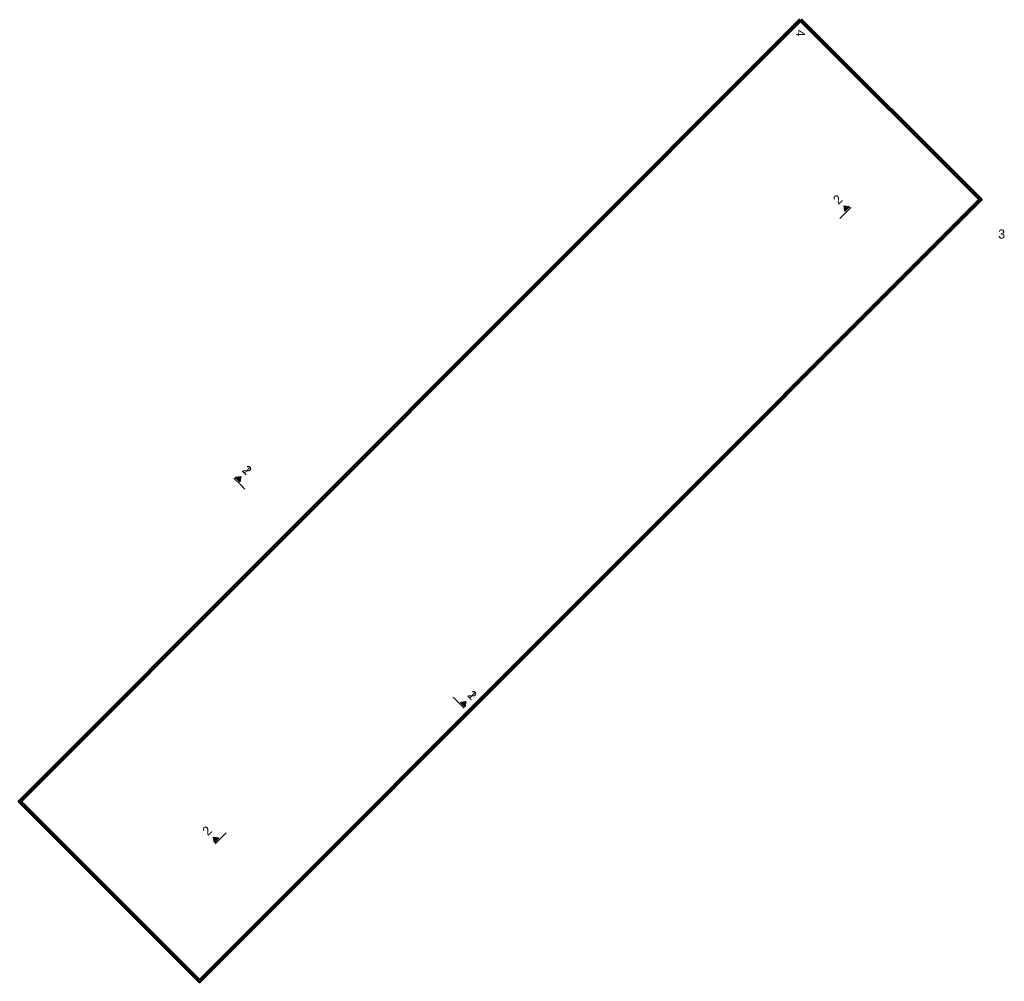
# Model space of a CAD drawing. Header units: metres. Extents: x 2695839.6 to 2695926.2, y 1260963.1 to 1261030.
# Tile 1 of 7: x 2695839.6 to 2695856, y 1261014 to 1261030. Entities that reach past the tile are written whole.
import ezdxf

# ---------------------------------------------------------------- set-up
doc = ezdxf.new("R2010")
doc.units = ezdxf.units.M
doc.linetypes.add('AUSGEZOGEN', pattern=[0])
doc.layers.add('XR$1$Schnittfuehrung', color=7, linetype='AUSGEZOGEN', lineweight=35)
doc.layers.add('XR$2$Schnittfuehrung', color=7, linetype='AUSGEZOGEN', lineweight=35)
doc.styles.add('ARIAL', font='arial.ttf')

# ---------------------------------------------------------------- blocks, each defined once
blk = doc.blocks.new('NSY202')
at = {"color": 0, "linetype": 'ByBlock', "lineweight": -2}
for p, q in [((-0.0263, 0.0375), (0, 0.0375)), ((0, 0), (-0.0263, 0.0375)), ((0.0227, 0.0356), (-0.0227, 0.0356)), ((-0.0227, 0.0356), (0, 0.0033)), ((-0.0191, 0.0338), (0, 0.0338)), ((0, 0.0065), (-0.0191, 0.0338)), ((0.0155, 0.0319), (-0.0155, 0.0319)), ((-0.0155, 0.0319), (0, 0.0098)), ((-0.0119, 0.03), (0, 0.03)), ((0, 0.0131), (-0.0119, 0.03)), ((0.0083, 0.0281), (-0.0083, 0.0281)), ((-0.0083, 0.0281), (0, 0.0164)), ((-0.0047, 0.0263), (0, 0.0263)), ((0, 0.0196), (-0.0047, 0.0263)), ((0.0011, 0.0244), (-0.0011, 0.0244)), ((-0.0011, 0.0244), (0, 0.0229)), ((0, 0.0375), (0.0263, 0.0375)), ((0.0263, 0.0375), (0, 0)), ((0, 0.0033), (0.0227, 0.0356)), ((0, 0.0338), (0.0191, 0.0338)), ((0.0191, 0.0338), (0, 0.0065)), ((0, 0.0098), (0.0155, 0.0319)), ((0, 0.03), (0.0119, 0.03)), ((0.0119, 0.03), (0, 0.0131)), ((0, 0.0164), (0.0083, 0.0281)), ((0, 0.0263), (0.0047, 0.0263)), ((0.0047, 0.0263), (0, 0.0196)), ((0, 0.0229), (0.0011, 0.0244))]:
    blk.add_line(p, q, dxfattribs=at)

msp = doc.modelspace()

# ---------------------------------------------------------------- linework, layer by layer
at = {"layer": 'XR$1$Schnittfuehrung', "color": 7, "linetype": 'AUSGEZOGEN', "lineweight": 25, "transparency": 33554687}
for p, q in [((2695853.3414, 1261026.794), (2695853.4545, 1261026.9072)), ((2695853.2707, 1261026.7233), (2695853.3414, 1261026.794)), ((2695843.2889, 1261022.2867), (2695843.1757, 1261022.3998)), ((2695843.2889, 1261022.2867), (2695843.3596, 1261022.216)), ((2695846.8282, 1261018.7499), (2695846.8989, 1261018.6792)), ((2695846.8989, 1261018.6792), (2695847.0121, 1261018.5661)), ((2695842.9764, 1261016.4217), (2695842.8633, 1261016.3085)), ((2695842.9764, 1261016.4217), (2695843.047, 1261016.4924))]:
    msp.add_line(p, q, dxfattribs=at)
at = {"layer": 'XR$1$Schnittfuehrung', "color": 52, "linetype": 'AUSGEZOGEN', "lineweight": 100, "transparency": 33554687}
msp.add_lwpolyline([(2695852.6184, 1261030.0351), (2695839.6069, 1261017.0144), (2695842.6043, 1261014.0192), (2695855.6157, 1261027.0398), (2695852.6184, 1261030.0351)], close=True, dxfattribs=at)
at = {"layer": 'XR$2$Schnittfuehrung', "color": 7, "linetype": 'AUSGEZOGEN', "lineweight": 25, "transparency": 33554687}
for p, q in [((2695843.2889, 1261022.2867), (2695843.1757, 1261022.3998)), ((2695843.2889, 1261022.2867), (2695843.3596, 1261022.216)), ((2695846.8282, 1261018.7499), (2695846.8989, 1261018.6792)), ((2695846.8989, 1261018.6792), (2695847.0121, 1261018.5661))]:
    msp.add_line(p, q, dxfattribs=at)

# ---------------------------------------------------------------- block references
at = {"layer": 'XR$1$Schnittfuehrung', "color": 7, "linetype": 'AUSGEZOGEN', "lineweight": 25, "transparency": 33554687, "xscale": 1.999999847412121, "yscale": 1.999999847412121, "zscale": 1.999999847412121}
for p, rotation in [((2695853.3413, 1261026.9355), 225.0202530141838), ((2695843.2888, 1261022.4281), 135.0202530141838), ((2695847.0403, 1261018.6792), 135.0202530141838), ((2695842.8349, 1261016.4216), 225.0202530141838)]:
    msp.add_blockref('NSY202', p, dxfattribs=dict(at, rotation=rotation))
at = {"layer": 'XR$2$Schnittfuehrung', "color": 7, "linetype": 'AUSGEZOGEN', "lineweight": 25, "transparency": 33554687, "xscale": 1.999999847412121, "yscale": 1.999999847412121, "zscale": 1.999999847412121, "rotation": 135.0202530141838}
for p in [(2695843.2888, 1261022.4281), (2695847.0403, 1261018.6792)]:
    msp.add_blockref('NSY202', p, dxfattribs=at)

# ---------------------------------------------------------------- texts
at = {"layer": 'XR$1$Schnittfuehrung', "color": 52, "linetype": 'AUSGEZOGEN', "lineweight": 13, "transparency": 33554687, "char_height": 0.15, "width": 0.191773, "attachment_point": 5, "style": 'ARIAL'}
for s, insert, rotation in [('\\W0.99;4', (2695852.6185, 1261029.8101), 270.02025), ('\\W0.99;3', (2695855.9665, 1261026.4644), 0.02025)]:
    msp.add_mtext(s, dxfattribs=dict(at, insert=insert, rotation=rotation))
at = {"layer": 'XR$1$Schnittfuehrung', "color": 7, "linetype": 'AUSGEZOGEN', "lineweight": 13, "transparency": 33554687, "char_height": 0.15, "attachment_point": 5, "style": 'ARIAL'}
for s, insert, width, rotation in [('\\W0.99;2', (2695853.2352, 1261027.0415), 0.191773, 45.02025), ('\\W0.90;1', (2695843.3948, 1261022.5342), 0.185184, 315.02025), ('\\W0.90;1', (2695847.1463, 1261018.7853), 0.185184, 315.02025), ('\\W0.99;2', (2695842.7288, 1261016.5276), 0.191773, 45.02025)]:
    msp.add_mtext(s, dxfattribs=dict(at, insert=insert, width=width, rotation=rotation))
at = {"layer": 'XR$2$Schnittfuehrung', "color": 7, "linetype": 'AUSGEZOGEN', "lineweight": 13, "transparency": 33554687, "char_height": 0.15, "width": 0.191773, "attachment_point": 5, "rotation": 315.02025, "style": 'ARIAL'}
for insert in [(2695843.3948, 1261022.5342), (2695847.1463, 1261018.7853)]:
    msp.add_mtext('\\W0.99;2', dxfattribs=dict(at, insert=insert))

doc.saveas('drawing.dxf')
